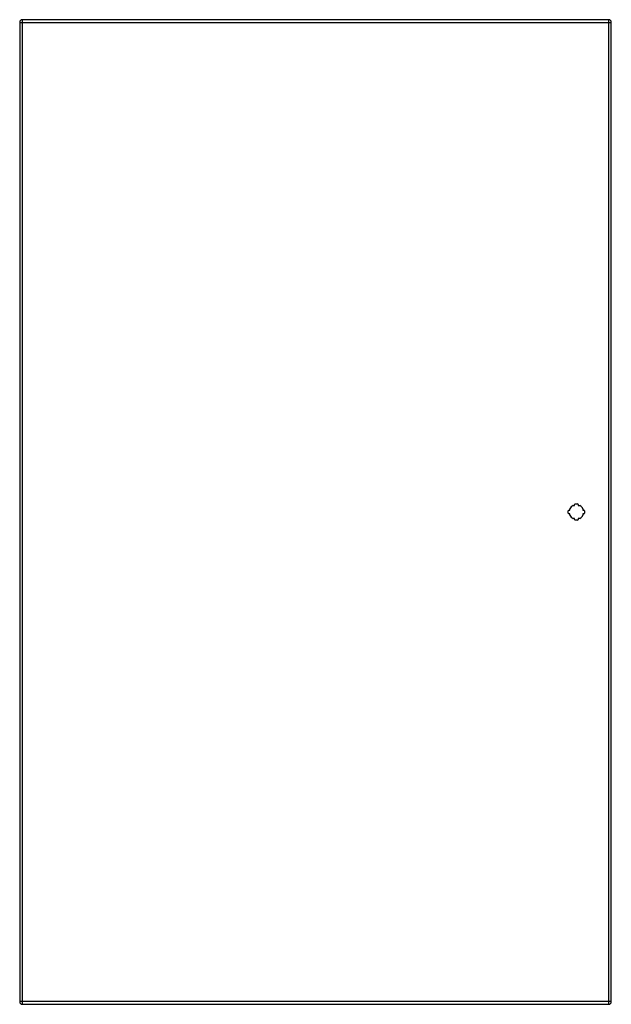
# Model space of a CAD drawing. Header units: inches. Extents: x 68.7 to 104.6, y 15.8 to 75.6.
import ezdxf

# ---------------------------------------------------------------- set-up
doc = ezdxf.new("R2010")
doc.units = ezdxf.units.IN
doc.header["$MEASUREMENT"] = 0
doc.layers.add('Visible Edges(ANSI)', color=7, linetype='Continuous', lineweight=25)
doc.layers.add('Visible Tangent Edges(ANSI)', color=7, linetype='Continuous', lineweight=25)

msp = doc.modelspace()

# ---------------------------------------------------------------- linework, layer by layer
at = {"layer": 'Visible Edges(ANSI)'}
for p, q in [((68.655, 75.41), (68.655, 15.929)), ((104.412, 75.571), (68.816, 75.571)), ((104.573, 15.929), (104.573, 75.41)), ((102.259, 46.065), (102.348, 46.065)), ((102.348, 46.065), (102.348, 46.125)), ((102.388, 46.165), (102.529, 46.165)), ((102.568, 46.125), (102.568, 46.065)), ((102.568, 46.065), (102.657, 46.065)), ((101.963, 45.599), (101.963, 45.74)), ((102.003, 45.78), (102.063, 45.78)), ((102.063, 45.56), (102.003, 45.56)), ((102.063, 45.78), (102.063, 45.869)), ((102.063, 45.471), (102.063, 45.56)), ((102.854, 45.869), (102.854, 45.78)), ((102.854, 45.78), (102.914, 45.78)), ((102.914, 45.56), (102.854, 45.56)), ((102.854, 45.56), (102.854, 45.471)), ((102.953, 45.74), (102.953, 45.599)), ((102.348, 45.274), (102.259, 45.274)), ((102.348, 45.214), (102.348, 45.274)), ((102.529, 45.175), (102.388, 45.175)), ((102.657, 45.274), (102.568, 45.274)), ((102.568, 45.274), (102.568, 45.214)), ((68.816, 15.768), (104.412, 15.768))]:
    msp.add_line(p, q, dxfattribs=at)
for centre, radius, start, end in [((68.816, 75.41), 0.161, 90, 180), ((104.412, 75.41), 0.161, 0, 90), ((102.458, 45.67), 0.443, 116.70485, 153.29515), ((102.388, 46.125), 0.0394, 90, 180), ((102.529, 46.125), 0.0394, 0, 90), ((102.458, 45.67), 0.443, 26.70485, 63.29515), ((102.003, 45.74), 0.0394, 90, 180), ((102.003, 45.599), 0.0394, 180, 270), ((102.458, 45.67), 0.443, 206.70485, 243.29515), ((102.458, 45.67), 0.443, 296.70485, 333.29515), ((102.914, 45.74), 0.0394, 0, 90), ((102.914, 45.599), 0.0394, 270, 0), ((102.388, 45.214), 0.0394, 180, 270), ((102.529, 45.214), 0.0394, 270, 0), ((68.816, 15.929), 0.161, 180, 270), ((104.412, 15.929), 0.161, 270, 0)]:
    msp.add_arc(centre, radius, start, end, dxfattribs=at)
at = {"layer": 'Visible Tangent Edges(ANSI)'}
for p, q in [((68.655, 75.41), (68.816, 75.41)), ((68.816, 75.41), (68.816, 75.571)), ((68.816, 75.41), (104.412, 75.41)), ((68.816, 15.929), (68.816, 75.41)), ((104.412, 75.571), (104.412, 75.41)), ((104.412, 75.41), (104.573, 75.41)), ((104.412, 75.41), (104.412, 15.929)), ((68.816, 15.929), (68.655, 15.929)), ((68.816, 15.768), (68.816, 15.929)), ((104.412, 15.929), (68.816, 15.929)), ((104.412, 15.929), (104.412, 15.768)), ((104.573, 15.929), (104.412, 15.929))]:
    msp.add_line(p, q, dxfattribs=at)

doc.saveas('drawing.dxf')
